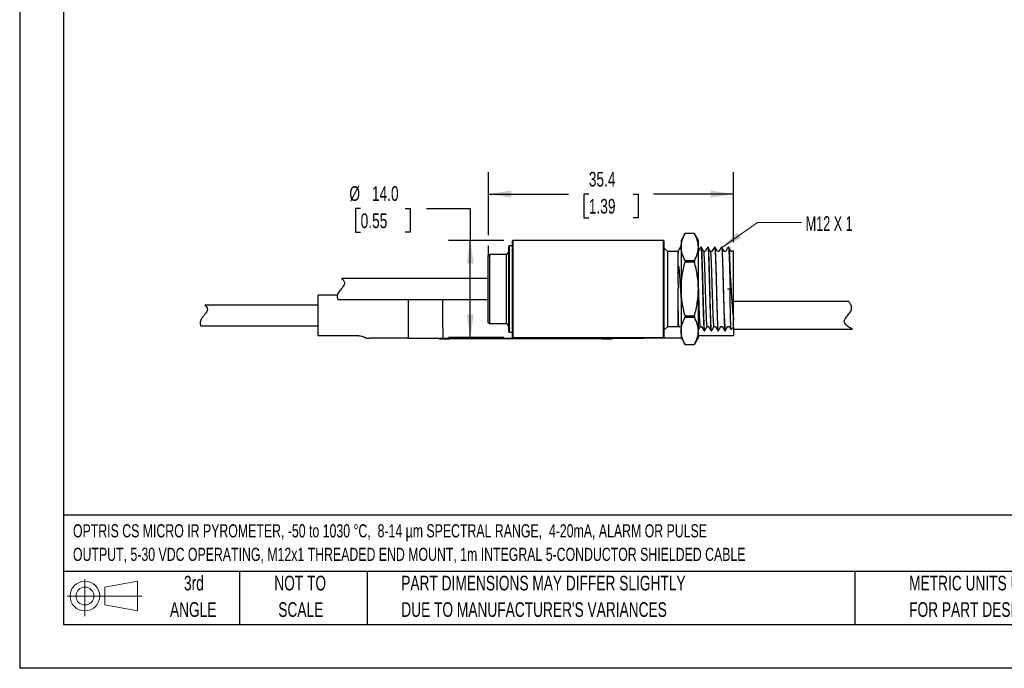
# Model space of a CAD drawing. Header units: millimetres. Extents: x 0 to 279, y 0 to 216.
# Tile 1 of 4: x 0 to 142, y 0 to 94. Entities that reach past the tile are written whole.
import ezdxf

# ---------------------------------------------------------------- set-up
doc = ezdxf.new("R2010")
doc.units = ezdxf.units.MM
doc.linetypes.add('CENTERX2', pattern=[20.32, 12.7, -2.54, 2.54, -2.54])
doc.layers.add('DIMENSIONS', color=140, linetype='Continuous', lineweight=25)
doc.layers.add('TEXT', color=140, linetype='Continuous', lineweight=25)
doc.layers.add('SLD-DEFPOINTS', color=7, linetype='Continuous')
doc.styles.add('SLDTEXTSTYLE0', font='TXT', dxfattribs={"width": 0.7})
doc.styles.add('SLDTEXTSTYLE2', font='TXT', dxfattribs={"width": 0.642857})
doc.dimstyles.new('SLDDIMSTYLE0', dxfattribs={"dimtxt": 2.158008, "dimasz": 3.302, "dimexe": 0, "dimexo": 0.0625, "dimgap": 0.539502, "dimtad": 0, "dimtih": 1, "dimtoh": 1, "dimrnd": 1e-09, "dimzin": 4, "dimdsep": 46, "dimtxsty": 'SLDTEXTSTYLE0', "dimsah": 1, "dimcen": 0.09, "dimadec": 0, "dimazin": 1, "dimtfac": 1, "dimtofl": 0, "dimtmove": 0, "dimatfit": 3, "dimfxl": 0, "dimfrac": 2, "dimtolj": 1, "dimtzin": 12, "dimarcsym": 0})
doc.dimstyles.new('SLDDIMSTYLE1', dxfattribs={"dimtxt": 2.158008, "dimasz": 3.302, "dimexe": 0, "dimexo": 0.0625, "dimgap": 0.539502, "dimtad": 0, "dimtih": 1, "dimtoh": 1, "dimrnd": 1e-09, "dimzin": 12, "dimdsep": 46, "dimtxsty": 'SLDTEXTSTYLE0', "dimsah": 1, "dimcen": 0.09, "dimadec": 0, "dimazin": 3, "dimtfac": 1, "dimtofl": 0, "dimtmove": 0, "dimatfit": 3, "dimfxl": 0, "dimfrac": 2, "dimtolj": 1, "dimtzin": 12, "dimarcsym": 0})

# ---------------------------------------------------------------- blocks, each defined once
blk = doc.blocks.new('Block11')
at = {"color": 7, "linetype": 'Continuous', "lineweight": 18}
for p, q in [((2.59, 5.31), (2.59, 0)), ((5.48, 4.17), (10.18, 5.03)), ((10.18, 5.03), (10.18, 0.73)), ((0, 2.88), (10.87, 2.88)), ((5.48, 1.6), (5.48, 4.17)), ((5.48, 1.6), (10.18, 0.73))]:
    blk.add_line(p, q, dxfattribs=at)
for radius in [2.15, 1.29]:
    blk.add_circle((2.59, 2.88), radius, dxfattribs=at)
blk = doc.blocks.new('Block12')
at = {"layer": 'SLD-DEFPOINTS'}
blk.add_blockref('Block11', (0, 0), dxfattribs=at)
blk = doc.blocks.new('SW_NOTE_0')
at = {"layer": 'TEXT', "color": 0, "linetype": 'CENTERX2', "lineweight": 18, "char_height": 1.9, "attachment_point": 1, "style": 'SLDTEXTSTYLE0'}
for s, insert in [('OPTRIS CS MICRO IR PYROMETER, -50 to 1030 °C,  8-14 µm SPECTRAL RANGE,  4-20mA, ALARM OR PULSE', (0, 2.45)), ('OUTPUT, 5-30 VDC OPERATING, M12x1 THREADED END MOUNT, 1m INTEGRAL 5-CONDUCTOR SHIELDED CABLE', (0, -0.95))]:
    blk.add_mtext(s, dxfattribs=dict(at, insert=insert))
blk = doc.blocks.new('SW_NOTE_0_3')
at = {"layer": 'TEXT', "color": 0, "linetype": 'CENTERX2', "lineweight": 18, "char_height": 2.1167, "attachment_point": 1, "style": 'SLDTEXTSTYLE0'}
for s, insert in [('PART DIMENSIONS MAY DIFFER SLIGHTLY', (0, 2.73)), ("DUE TO MANUFACTURER'S VARIANCES", (0, -1.09))]:
    blk.add_mtext(s, dxfattribs=dict(at, insert=insert))
blk = doc.blocks.new('SW_NOTE_0_4')
at = {"layer": 'TEXT', "color": 0, "linetype": 'CENTERX2', "lineweight": 18, "char_height": 2.117, "attachment_point": 2, "style": 'SLDTEXTSTYLE0'}
for s, insert in [('NOT TO', (5.26, 2.73)), ('SCALE', (5.35, -1.09))]:
    blk.add_mtext(s, dxfattribs=dict(at, insert=insert))
blk = doc.blocks.new('SW_NOTE_0_5')
at = {"layer": 'TEXT', "color": 0, "linetype": 'CENTERX2', "lineweight": 18, "char_height": 2.117, "attachment_point": 2, "style": 'SLDTEXTSTYLE0'}
for s, insert in [('3rd', (2.32, 2.73)), ('ANGLE', (2.22, -1.09))]:
    blk.add_mtext(s, dxfattribs=dict(at, insert=insert))
blk = doc.blocks.new('SW_NOTE_0_6')
at = {"layer": 'TEXT', "color": 0, "linetype": 'CENTERX2', "lineweight": 18, "char_height": 2.1167, "attachment_point": 1, "style": 'SLDTEXTSTYLE0'}
for s, insert in [('METRIC UNITS USED', (0, 2.73)), ('FOR PART DESIGN', (0, -1.09))]:
    blk.add_mtext(s, dxfattribs=dict(at, insert=insert))
blk = doc.blocks.new('_D')
at = {"layer": 'DIMENSIONS'}
for p, q in [((49.25, 66.39), (48.53, 66.39)), ((48.53, 66.39), (48.53, 62.97)), ((55.66, 66.39), (56.39, 66.39)), ((56.39, 66.39), (56.39, 62.97)), ((58.74, 66.39), (65.09, 66.39)), ((65.09, 66.39), (65.09, 61.78)), ((48.53, 62.97), (49.25, 62.97)), ((56.39, 62.97), (55.66, 62.97)), ((69.95, 61.78), (61.92, 61.78)), ((65.09, 47.78), (65.09, 61.78)), ((69.95, 47.78), (61.92, 47.78))]:
    blk.add_line(p, q, dxfattribs=at)
for points in [[(65.09, 61.78), (64.58, 58.47), (65.6, 58.47)], [(65.09, 47.78), (65.6, 51.08), (64.58, 51.08)]]:
    blk.add_solid(points, dxfattribs=at)
at = {"layer": 'DIMENSIONS', "char_height": 2.117, "attachment_point": 1, "style": 'SLDTEXTSTYLE0'}
for s, insert in [('%%c', (47.62, 69.61)), ('14.0', (50.88, 69.61)), ('0.55', (49.25, 65.69))]:
    blk.add_mtext(s, dxfattribs=dict(at, insert=insert))
blk = doc.blocks.new('_D_1')
at = {"layer": 'DIMENSIONS'}
for p, q in [((67.72, 62.54), (67.72, 71.66)), ((103.12, 61.55), (103.12, 71.66)), ((67.72, 68.48), (79.29, 68.48)), ((82.21, 68.48), (81.49, 68.48)), ((81.49, 68.48), (81.49, 65.05)), ((88.62, 68.48), (89.35, 68.48)), ((89.35, 68.48), (89.35, 65.05)), ((103.12, 68.48), (91.55, 68.48)), ((81.49, 65.05), (82.21, 65.05)), ((89.35, 65.05), (88.62, 65.05)), ((67.72, 59.45), (67.72, 61.01))]:
    blk.add_line(p, q, dxfattribs=at)
for points in [[(67.72, 68.48), (71.02, 67.97), (71.02, 68.99)], [(103.12, 68.48), (99.81, 68.99), (99.81, 67.97)]]:
    blk.add_solid(points, dxfattribs=at)
at = {"layer": 'DIMENSIONS', "char_height": 2.117, "attachment_point": 1, "style": 'SLDTEXTSTYLE0'}
for s, insert in [('35.4', (82.21, 71.69)), ('1.39', (82.21, 67.78))]:
    blk.add_mtext(s, dxfattribs=dict(at, insert=insert))

msp = doc.modelspace()

# ---------------------------------------------------------------- linework, layer by layer
at = {"color": 7, "linetype": 'Continuous'}
for p in [(0.002, 215.903), (279.402, 0.003)]:
    msp.add_line(p, (0.002, 0.003), dxfattribs=at)
for p, q in [((96.114, 62.776), (95.537, 61.776)), ((97.459, 62.776), (96.114, 62.776)), ((96.114, 62.776), (96.114, 62.775)), ((97.459, 62.775), (96.114, 62.775)), ((98.037, 61.776), (97.459, 62.776)), ((97.459, 62.776), (97.459, 62.775)), ((71.217, 61.776), (71.117, 61.676)), ((71.117, 61.676), (71.117, 47.876)), ((93.017, 61.776), (71.217, 61.776)), ((71.217, 61.776), (71.217, 54.776)), ((93.117, 61.676), (93.017, 61.776)), ((93.017, 54.776), (93.017, 61.776)), ((93.117, 54.776), (93.117, 61.676)), ((95.537, 61.776), (95.537, 60.838)), ((98.037, 60.838), (98.037, 61.776)), ((67.917, 59.776), (67.617, 59.603)), ((70.317, 59.776), (67.917, 59.776)), ((67.917, 49.776), (67.917, 59.776)), ((70.617, 60.076), (70.317, 59.776)), ((70.317, 54.776), (70.317, 59.776)), ((70.717, 61.026), (70.617, 60.926)), ((70.617, 60.926), (70.617, 48.626)), ((71.117, 61.026), (70.717, 61.026)), ((70.717, 61.026), (70.717, 54.776)), ((93.617, 60.176), (93.117, 60.676)), ((95.071, 60.176), (93.617, 60.176)), ((93.617, 49.376), (93.617, 60.176)), ((95.464, 60.866), (95.071, 60.176)), ((95.117, 55.483), (95.117, 60.176)), ((95.537, 60.838), (95.537, 54.776)), ((98.051, 60.269), (97.999, 60.221)), ((98.037, 54.776), (98.037, 60.838)), ((98.418, 60.862), (98.399, 60.827)), ((99.405, 60.862), (99.397, 60.848)), ((100.391, 60.861), (100.274, 60.655)), ((102.429, 60.771), (102.377, 60.862)), ((103.07, 60.302), (103.051, 60.27)), ((103.08, 60.312), (103.075, 60.3)), ((103.117, 60.276), (103.08, 60.312)), ((103.117, 59.942), (103.117, 60.276)), ((67.617, 59.603), (67.617, 49.949)), ((96.114, 58.902), (96.114, 58.649)), ((96.114, 58.902), (97.459, 58.902)), ((97.459, 58.649), (96.114, 58.649)), ((97.459, 58.902), (97.459, 58.649)), ((102.617, 56.942), (102.617, 56.773)), ((67.617, 56.276), (46.525, 56.276)), ((70.317, 49.776), (70.317, 54.776)), ((70.717, 54.776), (70.717, 48.526)), ((71.217, 54.776), (71.217, 47.776)), ((93.017, 47.776), (93.017, 54.776)), ((93.117, 47.876), (93.117, 54.776)), ((95.117, 49.376), (95.117, 54.776)), ((95.537, 54.776), (95.537, 48.714)), ((98.037, 48.714), (98.037, 54.776)), ((102.243, 54.776), (102.618, 54.776)), ((102.618, 54.776), (102.741, 54.776)), ((45.889, 53.864), (43.117, 53.864)), ((43.117, 48.064), (43.117, 53.864)), ((45.954, 53.276), (67.617, 53.276)), ((56.117, 52.764), (56.117, 49.164)), ((61.117, 52.764), (61.117, 53.276)), ((61.117, 49.164), (61.117, 52.764)), ((119.756, 52.964), (103.117, 52.964)), ((43.117, 52.464), (26.722, 52.464)), ((67.617, 49.949), (67.917, 49.776)), ((96.114, 50.903), (97.459, 50.903)), ((96.114, 50.903), (96.114, 50.65)), ((97.459, 50.65), (96.114, 50.65)), ((97.459, 50.903), (97.459, 50.65)), ((103.117, 49.276), (103.117, 50.275)), ((26.154, 49.464), (43.117, 49.464)), ((67.917, 49.776), (70.317, 49.776)), ((70.317, 49.776), (70.617, 49.476)), ((70.617, 48.626), (70.717, 48.526)), ((70.717, 48.526), (71.117, 48.526)), ((93.117, 48.876), (93.617, 49.376)), ((93.617, 49.376), (95.117, 49.376)), ((95.117, 49.376), (95.213, 49.28)), ((95.537, 48.714), (95.537, 47.776)), ((98.037, 47.776), (98.037, 48.714)), ((98.888, 48.732), (98.911, 48.692)), ((99.309, 49.364), (99.32, 49.383)), ((99.88, 48.723), (99.897, 48.694)), ((102.763, 48.923), (103.117, 49.276)), ((103.117, 49.276), (103.117, 48.064)), ((103.117, 48.964), (120.294, 48.964)), ((43.117, 48.064), (48.621, 48.064)), ((56.086, 47.664), (50.569, 47.664)), ((56.086, 47.664), (61.117, 47.664)), ((60.617, 47.664), (60.617, 47.564)), ((60.617, 47.564), (62.117, 47.564)), ((61.117, 47.664), (85.117, 47.664)), ((84.117, 47.564), (62.117, 47.564)), ((71.117, 47.876), (71.217, 47.776)), ((71.217, 47.776), (93.017, 47.776)), ((84.117, 47.564), (85.617, 47.564)), ((85.117, 47.664), (85.117, 47.776)), ((85.117, 47.664), (85.617, 47.664)), ((85.617, 47.564), (85.617, 47.664)), ((95.602, 47.664), (90.117, 47.664)), ((93.017, 47.776), (93.117, 47.876)), ((95.537, 47.776), (96.114, 46.776)), ((97.459, 46.776), (98.037, 47.776)), ((98.037, 48.064), (103.117, 48.064)), ((96.114, 46.777), (97.459, 46.777)), ((96.114, 46.777), (96.114, 46.776)), ((96.114, 46.776), (97.459, 46.776)), ((97.459, 46.777), (97.459, 46.776))]:
    msp.add_line(p, q)
for points, knots in [([(95.537, 60.838), (95.537, 61.168), (95.591, 61.494), (95.792, 62.139), (95.937, 62.458), (96.114, 62.775)], [0, 0, 0, 0, 0.5, 0.5, 1, 1, 1, 1]), ([(98.037, 60.838), (98.037, 61.168), (97.982, 61.494), (97.781, 62.139), (97.636, 62.458), (97.459, 62.775)], [0, 0, 0, 0, 0.5, 0.5, 1, 1, 1, 1]), ([(95.071, 60.176), (95.08, 60.165), (95.095, 60.147), (95.11, 59.991), (95.117, 59.93)], [0, 0, 0, 0, 0.6048487, 1, 1, 1, 1]), ([(95.464, 60.866), (95.473, 60.847), (95.491, 60.807), (95.516, 60.569), (95.531, 60.304), (95.537, 60.205)], [0, 0, 0, 0, 0.3806248, 0.768649, 1, 1, 1, 1]), ([(96.114, 58.902), (95.937, 59.219), (95.792, 59.538), (95.591, 60.183), (95.537, 60.508), (95.537, 60.838)], [0, 0, 0, 0, 0.5, 0.5, 1, 1, 1, 1]), ([(97.459, 58.902), (97.636, 59.219), (97.781, 59.538), (97.982, 60.183), (98.037, 60.508), (98.037, 60.838)], [0, 0, 0, 0, 0.5, 0.5, 1, 1, 1, 1]), ([(98.379, 60.836), (98.324, 60.742), (98.215, 60.553), (98.106, 60.364), (98.051, 60.269)], [0, 0, 0, 0, 0.5000239, 1, 1, 1, 1]), ([(98.395, 60.82), (98.397, 60.821), (98.408, 60.824), (98.429, 60.664), (98.455, 60.331), (98.479, 59.829), (98.506, 59.183), (98.533, 58.417), (98.562, 57.54), (98.59, 56.593), (98.617, 55.586), (98.641, 54.564), (98.667, 53.54), (98.694, 52.559), (98.723, 51.634), (98.75, 50.805), (98.778, 50.082), (98.803, 49.497), (98.828, 49.062), (98.854, 48.79), (98.871, 48.747), (98.879, 48.727)], [0, 0, 0, 0, 0.0105518, 0.0667903, 0.1214474, 0.17769, 0.2323408, 0.2885764, 0.3432291, 0.3994664, 0.4541238, 0.5103667, 0.5650174, 0.621253, 0.6759045, 0.7321405, 0.786798, 0.843041, 0.8976913, 0.9539266, 1, 1, 1, 1]), ([(98.818, 60.185), (98.755, 60.295), (98.625, 60.521), (98.496, 60.746), (98.43, 60.861)], [0, 0, 0, 0, 0.4888171, 1, 1, 1, 1]), ([(98.43, 60.848), (98.438, 60.828), (98.455, 60.784), (98.482, 60.486), (98.511, 60.007), (98.539, 59.36), (98.565, 58.575), (98.593, 57.666), (98.622, 56.658), (98.651, 55.596), (98.677, 54.515), (98.705, 53.44), (98.733, 52.398), (98.762, 51.433), (98.79, 50.581), (98.816, 49.862), (98.845, 49.289), (98.874, 48.903), (98.896, 48.71), (98.908, 48.712), (98.911, 48.713)], [0, 0, 0, 0, 0.0480157, 0.1067894, 0.1656941, 0.2237897, 0.2810479, 0.3394923, 0.3984582, 0.4569996, 0.5143246, 0.5722851, 0.6311491, 0.6899804, 0.7478457, 0.8052336, 0.8638344, 0.9227946, 0.9811689, 1, 1, 1, 1]), ([(99.05, 60.268), (99.033, 60.245), (98.997, 60.199), (98.893, 60.164), (98.835, 60.188), (98.811, 60.198)], [0, 0, 0, 0, 0.356789, 0.72756, 1, 1, 1, 1]), ([(99.313, 49.396), (99.308, 49.394), (99.294, 49.387), (99.269, 49.566), (99.24, 49.912), (99.212, 50.419), (99.185, 51.057), (99.158, 51.812), (99.129, 52.667), (99.1, 53.591), (99.072, 54.545), (99.046, 55.503), (99.017, 56.445), (98.988, 57.339), (98.96, 58.145), (98.934, 58.841), (98.906, 59.414), (98.877, 59.839), (98.85, 60.101), (98.834, 60.14), (98.827, 60.157)], [0, 0, 0, 0, 0.0333966, 0.0909972, 0.1491762, 0.2070004, 0.2636274, 0.3207257, 0.3787774, 0.4368614, 0.4940536, 0.5506185, 0.6083841, 0.6665687, 0.7242385, 0.7807375, 0.8380631, 0.8961873, 0.9541822, 1, 1, 1, 1]), ([(99.379, 60.836), (99.324, 60.742), (99.215, 60.553), (99.106, 60.364), (99.051, 60.269)], [0, 0, 0, 0, 0.5000236, 1, 1, 1, 1]), ([(99.379, 60.814), (99.384, 60.826), (99.398, 60.859), (99.422, 60.723), (99.449, 60.427), (99.474, 59.959), (99.499, 59.35), (99.527, 58.605), (99.555, 57.758), (99.583, 56.819), (99.61, 55.83), (99.636, 54.802), (99.66, 53.783), (99.688, 52.783), (99.716, 51.848), (99.744, 50.988), (99.771, 50.243), (99.797, 49.622), (99.822, 49.147), (99.849, 48.847), (99.868, 48.709), (99.878, 48.721), (99.879, 48.721)], [0, 0, 0, 0, 0.0295734, 0.0825164, 0.1369947, 0.1899358, 0.2444125, 0.2973497, 0.3518218, 0.4047641, 0.4592418, 0.5121837, 0.5666612, 0.6195984, 0.6740705, 0.7270122, 0.781489, 0.8344316, 0.8889099, 0.9418471, 0.9963193, 1, 1, 1, 1]), ([(99.801, 60.191), (99.74, 60.299), (99.612, 60.521), (99.485, 60.743), (99.419, 60.859)], [0, 0, 0, 0, 0.48218695, 1, 1, 1, 1]), ([(99.419, 60.835), (99.423, 60.832), (99.436, 60.82), (99.46, 60.596), (99.489, 60.176), (99.517, 59.576), (99.543, 58.833), (99.571, 57.961), (99.6, 56.979), (99.629, 55.929), (99.656, 54.851), (99.683, 53.771), (99.711, 52.715), (99.74, 51.721), (99.768, 50.832), (99.794, 50.07), (99.823, 49.45), (99.852, 49.003), (99.877, 48.749), (99.891, 48.725), (99.896, 48.716)], [0, 0, 0, 0, 0.027042, 0.0858944, 0.1451734, 0.2039281, 0.2614904, 0.3198945, 0.379112, 0.4381978, 0.4962193, 0.5540348, 0.6130279, 0.6722841, 0.7308546, 0.7883796, 0.8469892, 0.9062522, 0.9652194, 1, 1, 1, 1]), ([(100.051, 60.268), (100.033, 60.246), (99.997, 60.199), (99.888, 60.164), (99.825, 60.19), (99.795, 60.202)], [0, 0, 0, 0, 0.3371771, 0.6871123, 1, 1, 1, 1]), ([(100.3, 49.384), (100.292, 49.394), (100.275, 49.415), (100.247, 49.655), (100.218, 50.054), (100.19, 50.603), (100.164, 51.279), (100.136, 52.067), (100.107, 52.949), (100.078, 53.885), (100.051, 54.842), (100.024, 55.798), (99.995, 56.729), (99.966, 57.6), (99.938, 58.373), (99.912, 59.032), (99.884, 59.564), (99.855, 59.936), (99.832, 60.134), (99.819, 60.144), (99.815, 60.147)], [0, 0, 0, 0, 0.0510156, 0.1090944, 0.1674648, 0.2251912, 0.2818491, 0.3395372, 0.3979008, 0.4560052, 0.5129493, 0.5700964, 0.6282921, 0.6866176, 0.7441417, 0.8008363, 0.8587059, 0.9170919, 0.9750576, 1, 1, 1, 1]), ([(100.274, 60.655), (100.254, 60.621), (100.18, 60.492), (100.106, 60.364), (100.051, 60.27)], [0, 0, 0, 0, 0.2644121, 1, 1, 1, 1]), ([(100.395, 60.816), (100.402, 60.801), (100.418, 60.765), (100.443, 60.507), (100.468, 60.086), (100.493, 59.504), (100.52, 58.794), (100.548, 57.964), (100.576, 57.05), (100.604, 56.064), (100.63, 55.05), (100.654, 54.019), (100.681, 53.018), (100.709, 52.059), (100.737, 51.185), (100.765, 50.406), (100.792, 49.758), (100.816, 49.244), (100.842, 48.903), (100.864, 48.732), (100.876, 48.734), (100.879, 48.735)], [0, 0, 0, 0, 0.041022, 0.0956509, 0.1518643, 0.2064863, 0.2626924, 0.317314, 0.3735191, 0.428148, 0.4843613, 0.5389845, 0.5951919, 0.6498139, 0.7060196, 0.7606482, 0.8168613, 0.8714857, 0.9276943, 0.9823164, 1, 1, 1, 1]), ([(100.78, 60.206), (100.721, 60.309), (100.596, 60.527), (100.47, 60.745), (100.404, 60.86)], [0, 0, 0, 0, 0.472323, 1, 1, 1, 1]), ([(100.404, 60.846), (100.406, 60.847), (100.417, 60.857), (100.437, 60.687), (100.466, 60.329), (100.495, 59.778), (100.522, 59.079), (100.549, 58.244), (100.578, 57.293), (100.607, 56.259), (100.635, 55.187), (100.661, 54.105), (100.689, 53.039), (100.718, 52.02), (100.747, 51.096), (100.773, 50.292), (100.801, 49.626), (100.829, 49.122), (100.858, 48.788), (100.876, 48.726), (100.884, 48.696)], [0, 0, 0, 0, 0.0110064, 0.0692661, 0.1282403, 0.1869852, 0.2445813, 0.3022823, 0.3610734, 0.4200282, 0.4782051, 0.5354863, 0.5939347, 0.6529372, 0.7115475, 0.7689399, 0.8268916, 0.8857785, 0.9446655, 1, 1, 1, 1]), ([(101.031, 60.25), (101.013, 60.23), (100.974, 60.183), (100.859, 60.166), (100.802, 60.198), (100.776, 60.213)], [0, 0, 0, 0, 0.2985858, 0.6836221, 1, 1, 1, 1]), ([(101.378, 60.86), (101.312, 60.745), (101.192, 60.533), (101.071, 60.321), (101.016, 60.225)], [0, 0, 0, 0, 0.5434409, 1, 1, 1, 1]), ([(101.743, 60.247), (101.691, 60.337), (101.574, 60.541), (101.457, 60.745), (101.391, 60.861)], [0, 0, 0, 0, 0.4365527, 1, 1, 1, 1]), ([(101.391, 60.851), (101.399, 60.827), (101.416, 60.774), (101.444, 60.459), (101.473, 59.967), (101.501, 59.311), (101.527, 58.516), (101.556, 57.599), (101.584, 56.586), (101.613, 55.522), (101.639, 54.44), (101.667, 53.367), (101.696, 52.328), (101.725, 51.37), (101.752, 50.527), (101.779, 49.818), (101.807, 49.256), (101.836, 48.882), (101.858, 48.701), (101.87, 48.708), (101.872, 48.71)], [0, 0, 0, 0, 0.05132, 0.1100246, 0.1687947, 0.2266942, 0.2838875, 0.3422897, 0.4011479, 0.4595179, 0.516689, 0.5746335, 0.6334171, 0.6921026, 0.7497622, 0.8071218, 0.8656693, 0.9245105, 0.9827029, 1, 1, 1, 1]), ([(101.395, 60.813), (101.399, 60.808), (101.414, 60.794), (101.436, 60.584), (101.463, 60.199), (101.487, 59.656), (101.514, 58.97), (101.542, 58.172), (101.57, 57.269), (101.598, 56.304), (101.624, 55.287), (101.648, 54.264), (101.675, 53.247), (101.703, 52.25), (101.734, 51.276), (101.754, 50.716), (101.765, 50.432)], [0, 0, 0, 0, 0.036016, 0.1098829, 0.18167, 0.2555395, 0.3273191, 0.4011801, 0.4729642, 0.5468299, 0.6186176, 0.6924878, 0.7642675, 0.8381287, 0.9176334, 1, 1, 1, 1]), ([(101.996, 60.213), (101.993, 60.21), (101.97, 60.185), (101.884, 60.167), (101.786, 60.193), (101.755, 60.232), (101.743, 60.247)], [0, 0, 0, 0, 0.0446932, 0.4072461, 0.7698048, 1, 1, 1, 1]), ([(102.363, 60.858), (102.298, 60.743), (102.175, 60.528), (102.053, 60.313), (101.996, 60.213)], [0, 0, 0, 0, 0.5353391, 1, 1, 1, 1]), ([(102.377, 60.839), (102.383, 60.833), (102.397, 60.816), (102.422, 60.574), (102.451, 60.14), (102.479, 59.53), (102.505, 58.777), (102.533, 57.896), (102.562, 56.908), (102.591, 55.855), (102.609, 55.133), (102.618, 54.776)], [0, 0, 0, 0, 0.0691242, 0.1860303, 0.3036535, 0.4201079, 0.5342839, 0.6503516, 0.767907, 0.8850706, 1, 1, 1, 1]), ([(102.433, 60.757), (102.441, 60.736), (102.458, 60.689), (102.484, 60.413), (102.509, 59.977), (102.534, 59.393), (102.561, 58.673), (102.589, 57.856), (102.608, 57.243), (102.617, 56.942)], [0, 0, 0, 0, 0.1215237, 0.2703801, 0.415039, 0.5638936, 0.7085399, 0.8573801, 1, 1, 1, 1]), ([(102.722, 60.268), (102.668, 60.362), (102.573, 60.526), (102.478, 60.69), (102.438, 60.76)], [0, 0, 0, 0, 0.5756081, 1, 1, 1, 1]), ([(103.051, 60.268), (103.033, 60.245), (102.997, 60.198), (102.886, 60.165), (102.776, 60.198), (102.74, 60.245), (102.722, 60.268)], [0, 0, 0, 0, 0.2453829, 0.5000042, 0.7546235, 1, 1, 1, 1]), ([(103.117, 59.942), (103.111, 60.059), (103.105, 60.148), (103.093, 60.271), (103.087, 60.306), (103.08, 60.312)], [0, 0, 0, 0, 0.5, 0.5, 1, 1, 1, 1]), ([(103.117, 50.275), (103.117, 50.579), (103.117, 50.928), (103.117, 51.511), (103.117, 51.717), (103.117, 52.144), (103.117, 52.363), (103.117, 53.043), (103.117, 53.527), (103.117, 54.255), (103.117, 54.5), (103.117, 54.993), (103.117, 55.242), (103.117, 55.974), (103.117, 56.448), (103.117, 57.364), (103.117, 57.787), (103.117, 58.369), (103.117, 58.556), (103.117, 58.901), (103.117, 59.061), (103.117, 59.504), (103.117, 59.749), (103.117, 59.942)], [0, 0, 0, 0, 0.125, 0.125, 0.1875, 0.1875, 0.25, 0.25, 0.375, 0.375, 0.4375, 0.4375, 0.5, 0.5, 0.625, 0.625, 0.75, 0.75, 0.8125, 0.8125, 0.875, 0.875, 1, 1, 1, 1]), ([(95.537, 54.776), (95.537, 55.436), (95.591, 56.088), (95.792, 57.377), (95.937, 58.016), (96.114, 58.649)], [0, 0, 0, 0, 0.5, 0.5, 1, 1, 1, 1]), ([(98.037, 54.776), (98.037, 55.436), (97.982, 56.088), (97.781, 57.377), (97.636, 58.016), (97.459, 58.649)], [0, 0, 0, 0, 0.5, 0.5, 1, 1, 1, 1]), ([(95.117, 55.483), (95.117, 55.557), (95.117, 55.702), (95.117, 55.914), (95.118, 56.114), (95.118, 56.303), (95.119, 56.482), (95.12, 56.65), (95.122, 56.806), (95.125, 57.04), (95.129, 57.321), (95.137, 57.616), (95.147, 57.824), (95.155, 57.941), (95.164, 57.999), (95.167, 58.015), (95.172, 58.025), (95.173, 58.028), (95.176, 58.03), (95.175, 58.03), (95.176, 58.03), (95.176, 58.03), (95.179, 58.029), (95.182, 58.027), (95.184, 58.021), (95.189, 58.007), (95.194, 57.981), (95.206, 57.909), (95.212, 57.844), (95.217, 57.793)], [0, 0, 0, 0, 0.072971, 0.1428549, 0.2096544, 0.2733716, 0.3340086, 0.3915667, 0.4460474, 0.4974514, 0.6374443, 0.74815, 0.8255733, 0.8737717, 0.8831802, 0.8894866, 0.8918522, 0.8934112, 0.8936495, 0.8937929, 0.8939306, 0.8943169, 0.8953965, 0.8975103, 0.9008233, 0.905433, 0.9185521, 0.936954, 1, 1, 1, 1]), ([(95.217, 57.793), (95.234, 57.591), (95.27, 57.185), (95.325, 56.469), (95.381, 55.664), (95.433, 54.83), (95.481, 54.035), (95.515, 53.501), (95.534, 53.228), (95.537, 53.195)], [0, 0, 0, 0, 0.1520683, 0.3069394, 0.4872318, 0.6722583, 0.8242827, 0.978738, 1, 1, 1, 1]), ([(102.617, 56.942), (102.637, 56.636), (102.658, 56.324), (102.698, 55.693), (102.718, 55.371), (102.756, 54.729), (102.775, 54.408), (102.814, 53.781), (102.835, 53.471), (102.877, 52.869), (102.899, 52.581), (102.943, 52.031), (102.965, 51.766), (103.032, 51.024), (103.075, 50.609), (103.117, 50.275)], [0, 0, 0, 0, 0.125, 0.125, 0.25, 0.25, 0.375, 0.375, 0.5, 0.5, 0.625, 0.625, 0.75, 0.75, 1, 1, 1, 1]), ([(46.525, 56.269), (46.527, 56.267), (46.533, 56.263), (46.655, 56.159), (46.789, 56.009), (46.889, 55.845), (46.934, 55.642), (46.878, 55.398), (46.7, 55.104), (46.53, 54.896), (46.432, 54.776)], [0, 0, 0, 0, 0.1019725, 0.266618, 0.3761001, 0.4887139, 0.5866573, 0.685348, 0.8179355, 1, 1, 1, 1]), ([(98.326, 49.392), (98.324, 49.388), (98.312, 49.365), (98.291, 49.494), (98.262, 49.784), (98.234, 50.247), (98.206, 50.845), (98.18, 51.566), (98.151, 52.393), (98.122, 53.3), (98.094, 54.248), (98.068, 55.203), (98.048, 55.876), (98.038, 56.208), (98.037, 56.239)], [0, 0, 0, 0, 0.0256231, 0.1216756, 0.2191728, 0.3165614, 0.4122987, 0.5073878, 0.6044709, 0.7020956, 0.7986965, 0.8934541, 0.9898624, 1, 1, 1, 1]), ([(46.432, 54.776), (46.3, 54.617), (46.094, 54.367), (45.896, 54.002), (45.848, 53.696), (45.892, 53.449), (45.956, 53.291), (45.955, 53.295), (45.954, 53.296)], [0, 0, 0, 0, 0.244882, 0.383654, 0.5233685, 0.6958322, 0.8742126, 1, 1, 1, 1]), ([(95.214, 49.281), (95.213, 49.283), (95.206, 49.292), (95.195, 49.388), (95.182, 49.616), (95.17, 49.96), (95.16, 50.425), (95.149, 51.03), (95.138, 51.777), (95.13, 52.558), (95.124, 53.282), (95.12, 53.996), (95.118, 54.486), (95.117, 54.776)], [0, 0, 0, 0, 0.0329658, 0.1268538, 0.2227766, 0.3166658, 0.4126152, 0.5196689, 0.6298711, 0.7437234, 0.8281648, 0.898132, 1, 1, 1, 1]), ([(96.114, 50.903), (95.937, 51.537), (95.792, 52.175), (95.591, 53.465), (95.537, 54.116), (95.537, 54.776)], [0, 0, 0, 0, 0.5, 0.5, 1, 1, 1, 1]), ([(97.459, 50.903), (97.636, 51.537), (97.781, 52.175), (97.982, 53.465), (98.037, 54.116), (98.037, 54.776)], [0, 0, 0, 0, 0.5, 0.5, 1, 1, 1, 1]), ([(102.759, 48.935), (102.756, 48.939), (102.748, 48.949), (102.735, 49.086), (102.72, 49.368), (102.705, 49.833), (102.688, 50.44), (102.671, 51.168), (102.653, 52.01), (102.636, 52.908), (102.619, 53.841), (102.61, 54.462), (102.605, 54.776)], [0, 0, 0, 0, 0.0522693, 0.1353728, 0.2428637, 0.3534652, 0.4613121, 0.5721923, 0.6816229, 0.7942271, 0.8958518, 1, 1, 1, 1]), ([(56.117, 53.276), (56.117, 53.141), (56.117, 52.973), (56.117, 52.798), (56.117, 52.764)], [0, 0, 0, 0, 0.8055915, 1, 1, 1, 1]), ([(120.294, 48.97), (120.297, 48.969), (120.308, 48.963), (120.167, 49.04), (119.92, 49.183), (119.631, 49.367), (119.362, 49.585), (119.177, 49.814), (119.106, 50.036), (119.123, 50.249), (119.243, 50.499), (119.439, 50.77), (119.726, 51.113), (120.001, 51.456), (120.165, 51.831), (120.18, 52.147), (120.071, 52.512), (119.88, 52.794), (119.744, 52.957), (119.753, 52.946), (119.756, 52.942)], [0, 0, 0, 0, 0.02102417, 0.08678106, 0.15180041, 0.21487, 0.2779037, 0.3326714, 0.36183882, 0.39109695, 0.43156907, 0.48372733, 0.53609858, 0.62370977, 0.67132885, 0.71885895, 0.77806413, 0.88277379, 0.95684445, 1, 1, 1, 1]), ([(26.722, 52.459), (26.726, 52.456), (26.736, 52.448), (26.885, 52.32), (27.055, 52.12), (27.132, 51.875), (27.101, 51.653), (26.976, 51.405), (26.768, 51.127), (26.49, 50.794), (26.232, 50.462), (26.078, 50.127), (26.05, 49.824), (26.108, 49.589), (26.165, 49.459), (26.157, 49.478), (26.154, 49.483)], [0, 0, 0, 0, 0.0535757, 0.1362623, 0.2336686, 0.2881624, 0.3326597, 0.3865085, 0.4613333, 0.5391232, 0.6433779, 0.7094561, 0.7753393, 0.8724531, 0.9641447, 1, 1, 1, 1]), ([(95.537, 48.714), (95.537, 49.044), (95.591, 49.37), (95.792, 50.015), (95.937, 50.334), (96.114, 50.65)], [0, 0, 0, 0, 0.5, 0.5, 1, 1, 1, 1]), ([(98.037, 48.714), (98.037, 49.044), (97.982, 49.37), (97.781, 50.015), (97.636, 50.334), (97.459, 50.65)], [0, 0, 0, 0, 0.5, 0.5, 1, 1, 1, 1]), ([(101.803, 50.48), (101.809, 50.316), (101.822, 49.985), (101.843, 49.531), (101.865, 49.128), (101.893, 48.868), (101.913, 48.756), (101.923, 48.783), (101.924, 48.786)], [0, 0, 0, 0, 0.1580254, 0.3184638, 0.5336799, 0.7551372, 0.9703595, 1, 1, 1, 1]), ([(56.117, 49.164), (56.117, 48.912), (56.117, 48.665), (56.117, 48.338), (56.117, 48.235), (56.117, 48.053), (56.117, 47.972), (56.117, 47.904)], [0, 0, 0, 0, 0.5, 0.5, 0.75, 0.75, 1, 1, 1, 1]), ([(61.117, 49.164), (61.117, 48.967), (61.117, 48.771), (61.117, 48.408), (61.117, 48.242), (61.117, 47.964), (61.117, 47.853), (61.117, 47.703), (61.117, 47.664), (61.117, 47.664)], [0, 0, 0, 0, 0.25, 0.25, 0.5, 0.5, 0.75, 0.75, 1, 1, 1, 1]), ([(95.222, 49.284), (95.24, 49.308), (95.276, 49.354), (95.386, 49.387), (95.497, 49.354), (95.533, 49.307), (95.551, 49.284)], [0, 0, 0, 0, 0.245304, 0.499993, 0.7546853, 1, 1, 1, 1]), ([(96.114, 46.777), (95.937, 47.094), (95.792, 47.413), (95.591, 48.058), (95.537, 48.384), (95.537, 48.714)], [0, 0, 0, 0, 0.5, 0.5, 1, 1, 1, 1]), ([(97.459, 46.777), (97.636, 47.094), (97.781, 47.413), (97.982, 48.058), (98.037, 48.384), (98.037, 48.714)], [0, 0, 0, 0, 0.5, 0.5, 1, 1, 1, 1]), ([(98.043, 48.876), (98.074, 48.93), (98.166, 49.09), (98.258, 49.251), (98.319, 49.357)], [0, 0, 0, 0, 0.3353679, 1, 1, 1, 1]), ([(98.319, 49.357), (98.341, 49.366), (98.396, 49.387), (98.497, 49.353), (98.533, 49.306), (98.551, 49.284)], [0, 0, 0, 0, 0.2521827, 0.6330549, 1, 1, 1, 1]), ([(98.551, 49.283), (98.606, 49.188), (98.715, 48.999), (98.824, 48.81), (98.879, 48.716)], [0, 0, 0, 0, 0.4999762, 1, 1, 1, 1]), ([(98.924, 48.692), (98.99, 48.807), (99.116, 49.026), (99.242, 49.246), (99.302, 49.35)], [0, 0, 0, 0, 0.5245272, 1, 1, 1, 1]), ([(99.302, 49.35), (99.32, 49.36), (99.37, 49.387), (99.485, 49.365), (99.529, 49.311), (99.551, 49.283)], [0, 0, 0, 0, 0.2153822, 0.59842202, 1, 1, 1, 1]), ([(99.551, 49.283), (99.606, 49.188), (99.715, 48.999), (99.824, 48.81), (99.879, 48.716)], [0, 0, 0, 0, 0.4999765, 1, 1, 1, 1]), ([(99.91, 48.69), (99.976, 48.805), (100.102, 49.025), (100.227, 49.244), (100.287, 49.348)], [0, 0, 0, 0, 0.5253537, 1, 1, 1, 1]), ([(100.287, 49.348), (100.319, 49.361), (100.385, 49.389), (100.497, 49.354), (100.533, 49.307), (100.55, 49.284)], [0, 0, 0, 0, 0.3301292, 0.6715373, 1, 1, 1, 1]), ([(100.533, 49.309), (100.585, 49.218), (100.702, 49.013), (100.819, 48.807), (100.884, 48.692)], [0, 0, 0, 0, 0.440312, 1, 1, 1, 1]), ([(100.897, 48.69), (100.963, 48.805), (101.086, 49.021), (101.21, 49.236), (101.267, 49.336)], [0, 0, 0, 0, 0.5347606, 1, 1, 1, 1]), ([(101.259, 49.322), (101.267, 49.331), (101.294, 49.363), (101.386, 49.386), (101.478, 49.363), (101.505, 49.332), (101.512, 49.323)], [0, 0, 0, 0, 0.1439031, 0.5066619, 0.869424, 1, 1, 1, 1]), ([(101.512, 49.323), (101.566, 49.228), (101.687, 49.016), (101.807, 48.805), (101.872, 48.69)], [0, 0, 0, 0, 0.4544797, 1, 1, 1, 1]), ([(101.885, 48.693), (101.951, 48.808), (102.068, 49.012), (102.185, 49.216), (102.236, 49.305)], [0, 0, 0, 0, 0.5639732, 1, 1, 1, 1]), ([(102.221, 49.283), (102.235, 49.302), (102.264, 49.342), (102.359, 49.385), (102.484, 49.366), (102.528, 49.311), (102.551, 49.283)], [0, 0, 0, 0, 0.2072889, 0.4480977, 0.7174653, 1, 1, 1, 1]), ([(102.551, 49.283), (102.606, 49.188), (102.673, 49.071), (102.741, 48.955), (102.754, 48.932)], [0, 0, 0, 0, 0.808647, 1, 1, 1, 1]), ([(48.62, 48.064), (48.834, 48.052), (49.263, 48.029), (49.662, 47.872), (49.863, 47.794)], [0, 0, 0, 0, 0.49872515, 1, 1, 1, 1]), ([(50.569, 47.664), (50.552, 47.664), (50.522, 47.664), (50.511, 47.664), (50.506, 47.664)], [0, 0, 0, 0, 0.5643534, 1, 1, 1, 1]), ([(56.117, 47.904), (56.117, 47.826), (56.116, 47.766), (56.117, 47.685), (56.117, 47.664), (56.117, 47.664)], [0, 0, 0, 0, 0.5, 0.5, 1, 1, 1, 1]), ([(85.684, 47.664), (85.704, 47.664), (85.943, 47.664), (86.387, 47.664), (87.018, 47.664), (87.868, 47.664), (88.917, 47.664), (89.731, 47.664), (90.147, 47.664)], [0, 0, 0, 0, 0.0118516, 0.1372382, 0.2685315, 0.4059613, 0.6964019, 1, 1, 1, 1]), ([(90.117, 47.776), (90.117, 47.749), (90.117, 47.671), (90.117, 47.667), (90.117, 47.664)], [0, 0, 0, 0, 0.34365972, 1, 1, 1, 1])]:
    msp.add_open_spline(points, degree=3, knots=knots)
for points in [[(95.117, 55.483), (95.117, 55.245), (95.117, 55.009), (95.117, 54.776)], [(49.856, 47.797), (49.956, 47.758), (50.155, 47.681), (50.368, 47.669), (50.475, 47.664)]]:
    msp.add_open_spline(points, degree=3)
msp.add_solid([(101.251, 60.637), (104.247, 62.115), (103.665, 62.947)])
at = {"layer": 'TEXT'}
for p, q in [((6.35, 209.55), (6.35, 6.35)), ((273.05, 22.126), (6.35, 22.126)), ((273.05, 13.97), (6.35, 13.97)), ((31.75, 13.97), (31.75, 6.35)), ((50.212, 13.97), (50.212, 6.35)), ((120.646, 13.97), (120.646, 6.35)), ((6.35, 6.35), (273.05, 6.35))]:
    msp.add_line(p, q, dxfattribs=at)
at = {"layer": 'TEXT', "linetype": 'CENTERX2', "lineweight": 18, "flags": 128}
msp.add_lwpolyline([(112.937, 64.373), (106.587, 64.373), (101.251, 60.637)], dxfattribs=at)

# ---------------------------------------------------------------- block references
at = {"layer": 'SLD-DEFPOINTS'}
msp.add_blockref('Block12', (6.838, 7.554), dxfattribs=at)
at = {"layer": 'TEXT', "linetype": 'CENTERX2', "lineweight": 18}
for name, p in [('SW_NOTE_0', (7.701, 18.357)), ('SW_NOTE_0_5', (22.847, 10.635)), ('SW_NOTE_0_4', (35.257, 10.635)), ('SW_NOTE_0_3', (55.119, 10.635)), ('SW_NOTE_0_6', (128.478, 10.635))]:
    msp.add_blockref(name, p, dxfattribs=at)

# ---------------------------------------------------------------- texts
at = {"layer": 'TEXT', "linetype": 'CENTERX2', "lineweight": 18, "insert": (113.541, 65.284), "char_height": 2.1167, "attachment_point": 1, "style": 'SLDTEXTSTYLE2'}
msp.add_mtext('M12 X 1', dxfattribs=at)

# ---------------------------------------------------------------- dimensions: what is measured, and where the dimension line sits
at = {"layer": 'DIMENSIONS'}
dim = msp.add_linear_dim(base=(103.117, 68.481), p1=(67.717, 58.176), p2=(103.117, 60.276), dimstyle='SLDDIMSTYLE1', dxfattribs=at)
dim.commit()
dim.dimension.update_dxf_attribs({"geometry": '_D_1', "text_midpoint": (85.417, 68.481), "dimtype": 160})
dim = msp.add_linear_dim(base=(65.092, 61.776), p1=(71.217, 47.776), p2=(71.217, 61.776), angle=90, text='%%c<>', dimstyle='SLDDIMSTYLE0', dxfattribs=at)
dim.commit()
dim.dimension.update_dxf_attribs({"geometry": '_D', "text_midpoint": (65.092, 66.395), "dimtype": 160})

doc.saveas('drawing.dxf')
